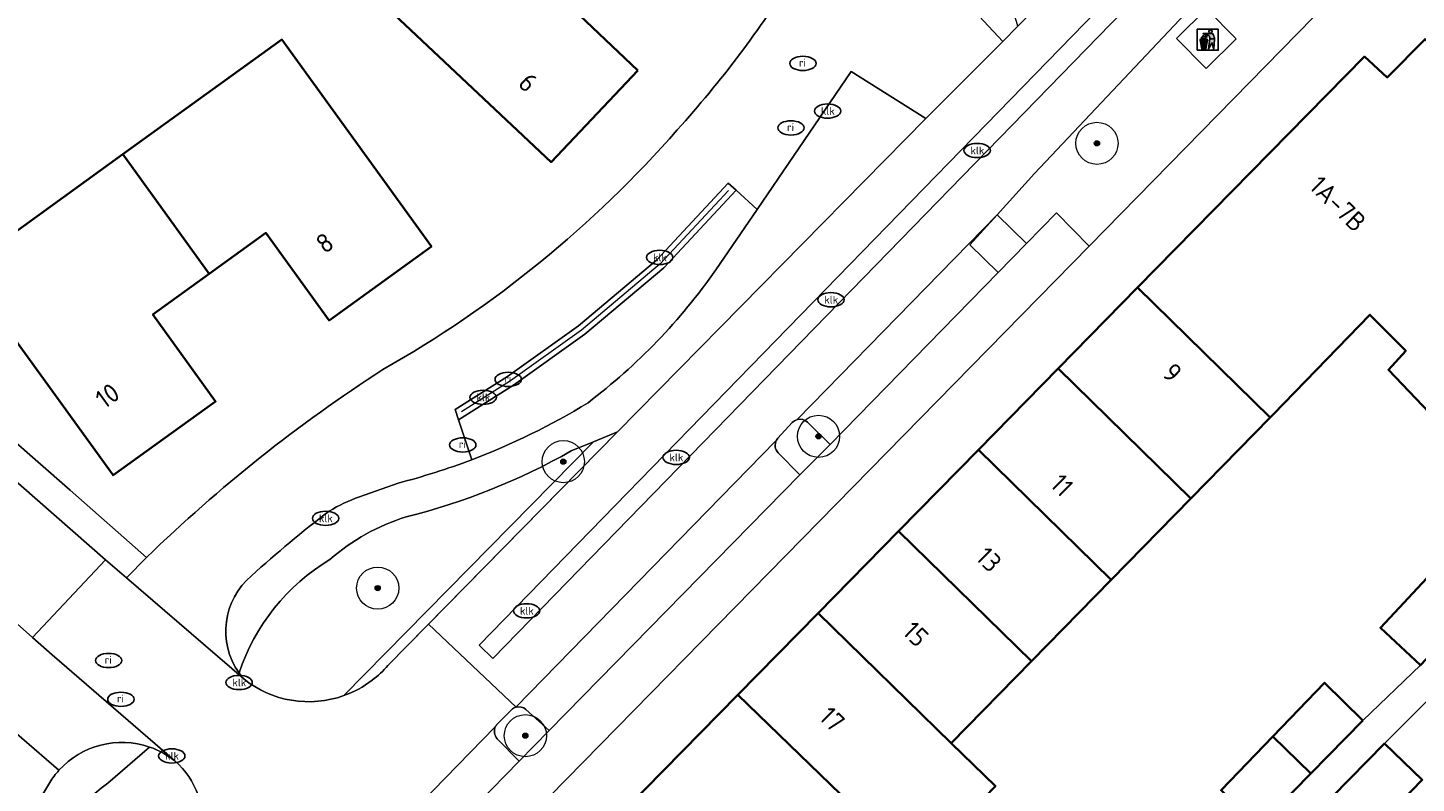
# Model space of a CAD drawing. Header units: metres. Extents: x 103671 to 105190, y 427150 to 429171.
# Tile 91 of 256: x 103763 to 103829, y 427962 to 427997. Entities that reach past the tile are written whole.
import ezdxf
from ezdxf.enums import TextEntityAlignment as Align

# ---------------------------------------------------------------- set-up
doc = ezdxf.new("R2010")
doc.units = ezdxf.units.M
for name, color, linetype, lineweight in [('B-WE-GR-BOOM-S', 253, 'Continuous', 25), ('B-WE-GR-HAAG-GV', 253, 'Continuous', 13), ('B-WE-IE-AFVAL APART PLAATS-S', 253, 'Continuous', 25), ('B-WE-IE-MEUBILAIR-S', 253, 'Continuous', 25), ('B-WE-OG-BEBOUWING-GV', 253, 'Continuous', 35), ('B-WE-OG-BEBOUWING-T18', 7, 'Continuous', 18), ('B-WE-OG-TERREIN_BEGROEID-GV', 253, 'Continuous', 18), ('B-WE-OG-TERREIN_ERF-GV', 253, 'Continuous', 18), ('B-WE-RI-HWA_GOOT_MOLGOOT-G', 253, 'Continuous', 18), ('B-WE-VH-GESLOTENVERHARDING_ASFALT-GV', 253, 'Continuous', 18), ('B-WE-VH-GESLOTENVERHARDING_BETON-GV', 253, 'Continuous', 18), ('B-WE-VH-ONVERHARD_ZAND-GV', 253, 'Continuous', 18), ('B-WE-VH-OPENVERHARDING-GV', 253, 'Continuous', 18), ('B-WE-VH-OPENVERHARDING_BETONSTRAATSTEEN-GV', 253, 'Continuous', 18)]:
    doc.layers.add(name, color=color, linetype=linetype, lineweight=lineweight)
doc.styles.add('NLCS-ISO', font='NLCS-ISO.ttf')
doc.styles.add('NLCS-ISO-M500-T18', font='NLCS-ISO.ttf', dxfattribs={"height": 0.9})

# ---------------------------------------------------------------- blocks, each defined once
blk = doc.blocks.new('SIE-AFVAL APART PLAATS-SO')
h = blk.add_hatch(color=256)
h.dxf.hatch_style = 1
h.paths.add_polyline_path([(-0.09, 0.07), (-1.76, 0.07, 0.819081), (-1.79, -0.09), (-1.4, -2.19, 0.36153), (-1.37, -2.21), (-0.47, -2.21, 0.36153), (-0.44, -2.19), (-0.05, -0.09, 0.819081)])
h.paths.add_polyline_path([(-0.16, -0.1), (-0.2, -0.33), (-0.49, -0.33), (-0.47, -0.1)], flags=16)
h.paths.add_polyline_path([(-0.55, -0.1), (-0.58, -0.33), (-0.87, -0.33), (-0.87, -0.1)], flags=16)
h.paths.add_polyline_path([(-0.22, -0.42), (-0.27, -0.73), (-0.53, -0.73), (-0.5, -0.42)], flags=16)
h.paths.add_polyline_path([(-0.58, -0.42), (-0.61, -0.73), (-0.87, -0.73), (-0.87, -0.42)], flags=16)
h.paths.add_polyline_path([(-0.95, -0.1), (-0.95, -0.33), (-1.27, -0.33), (-1.29, -0.1)], flags=16)
h.paths.add_polyline_path([(-0.95, -0.42), (-0.95, -0.73), (-1.23, -0.73), (-1.26, -0.42)], flags=16)
h.paths.add_polyline_path([(-0.29, -0.83), (-0.34, -1.09), (-0.56, -1.09), (-0.54, -0.83)], flags=16)
h.paths.add_polyline_path([(-0.62, -0.83), (-0.65, -1.09), (-0.87, -1.09), (-0.87, -0.83)], flags=16)
h.paths.add_polyline_path([(-0.95, -0.83), (-0.95, -1.09), (-1.2, -1.09), (-1.22, -0.83)], flags=16)
h.paths.add_polyline_path([(-1.35, -0.33), (-1.64, -0.33), (-1.69, -0.1), (-1.37, -0.1)], flags=16)
h.paths.add_polyline_path([(-1.34, -0.42), (-1.31, -0.73), (-1.57, -0.73), (-1.63, -0.42)], flags=16)
h.paths.add_polyline_path([(-0.36, -1.18), (-0.41, -1.44), (-0.6, -1.44), (-0.57, -1.18)], flags=16)
h.paths.add_polyline_path([(-0.65, -1.18), (-0.68, -1.44), (-0.87, -1.44), (-0.87, -1.18)], flags=16)
h.paths.add_polyline_path([(-1.3, -0.83), (-1.28, -1.09), (-1.5, -1.09), (-1.55, -0.83)], flags=16)
h.paths.add_polyline_path([(-0.95, -1.18), (-0.95, -1.44), (-1.17, -1.44), (-1.19, -1.18)], flags=16)
h.paths.add_polyline_path([(-0.42, -1.53), (-0.47, -1.79), (-0.63, -1.79), (-0.6, -1.53)], flags=16)
h.paths.add_polyline_path([(-1.27, -1.18), (-1.25, -1.44), (-1.44, -1.44), (-1.49, -1.18)], flags=16)
h.paths.add_polyline_path([(-0.69, -1.53), (-0.71, -1.79), (-0.87, -1.79), (-0.87, -1.53)], flags=16)
h.paths.add_polyline_path([(-0.95, -1.53), (-0.95, -1.79), (-1.13, -1.79), (-1.16, -1.53)], flags=16)
h.paths.add_polyline_path([(-1.24, -1.53), (-1.22, -1.79), (-1.37, -1.79), (-1.42, -1.53)], flags=16)
h.paths.add_polyline_path([(-0.49, -1.89), (-0.53, -2.13), (-0.66, -2.13), (-0.64, -1.89)], flags=16)
h.paths.add_polyline_path([(-0.72, -1.89), (-0.74, -2.13), (-0.87, -2.13), (-0.87, -1.89)], flags=16)
h.paths.add_polyline_path([(-0.95, -1.89), (-0.95, -2.13), (-1.1, -2.13), (-1.12, -1.89)], flags=16)
h.paths.add_polyline_path([(-1.21, -1.89), (-1.18, -2.13), (-1.31, -2.13), (-1.35, -1.89)], flags=16)
h.paths.add_polyline_path([(-0.19, 0.78, -0.01173), (-0.3, 0.78, -0.148797), (-0.42, 1.03, -0.136076), (-0.69, 0.87), (-0.78, 0.85, -0.038293), (-1.14, 0.96), (-1.19, 0.81, -0.243822), (-1.56, 0.45, 0.344326), (-1, 0.22, -0.139345), (-0.6, 0.22, 0.618436), (-0.56, 0.27, -0.441494), (-0.47, 0.44, 0.309048)])
h.paths.add_polyline_path([(-0.49, 0.51, 0.351556), (-0.64, 0.31, 0.121061), (-1.02, 0.29, -0.288745), (-1.45, 0.42, 0.203599), (-1.12, 0.79), (-1.09, 0.87, 0.083075), (-0.28, 0.71, -0.242261)], flags=16)
h.paths.add_polyline_path([(-0.4, 0.79, -0.023345), (-0.63, 0.82, 0.07081), (-0.46, 0.9, 0.059965)], flags=16)
h.paths.add_polyline_path([(1.12, 1.48), (-1.07, 1.48, 0.860559), (-1.08, 1.42), (0.29, 1, -0.146703), (0.53, 0.28, 0.421968), (0.56, 0.25), (1.6, 0.31, 0.450293), (1.63, 0.34, 0.122241)])
h.paths.add_polyline_path([(0.26, 1.93, 1), (1.07, 1.93, 1)])
h.paths.add_polyline_path([(1.65, 0.15, 0.429303), (1.62, 0.18), (0.55, 0.23, 0.38429), (0.51, 0.2), (0.16, -2.16, 0.83726), (0.22, -2.18), (0.99, -0.78, -0.688204), (1.05, -0.78), (1.36, -2.14, 0.84934), (1.42, -2.14)])
for p, q in [((-0.09, 0.07), (-1.76, 0.07)), ((-1.4, -2.19), (-1.79, -0.09)), ((-1.37, -0.1), (-1.69, -0.1)), ((-1.64, -0.33), (-1.69, -0.1)), ((-1.64, -0.33), (-1.35, -0.33)), ((-1.63, -0.42), (-1.34, -0.42)), ((-1.57, -0.73), (-1.63, -0.42)), ((-1.57, -0.73), (-1.31, -0.73)), ((-1.55, -0.83), (-1.3, -0.83)), ((-1.5, -1.09), (-1.55, -0.83)), ((-1.5, -1.09), (-1.28, -1.09)), ((-1.49, -1.18), (-1.27, -1.18)), ((-1.44, -1.44), (-1.49, -1.18)), ((-1.44, -1.44), (-1.25, -1.44)), ((-1.42, -1.53), (-1.24, -1.53)), ((-1.37, -1.79), (-1.42, -1.53)), ((-1.37, -1.79), (-1.22, -1.79)), ((-1.37, -2.21), (-0.47, -2.21)), ((-1.31, -2.13), (-1.35, -1.89)), ((-1.35, -1.89), (-1.21, -1.89)), ((-1.31, -2.13), (-1.18, -2.13)), ((-0.95, -0.1), (-1.29, -0.1)), ((-1.27, -0.33), (-0.95, -0.33)), ((-1.26, -0.42), (-0.95, -0.42)), ((-1.23, -0.73), (-0.95, -0.73)), ((-1.22, -0.83), (-0.95, -0.83)), ((-1.2, -1.09), (-0.95, -1.09)), ((-1.19, -1.18), (-0.95, -1.18)), ((-1.17, -1.44), (-0.95, -1.44)), ((-1.16, -1.53), (-0.95, -1.53)), ((-1.13, -1.79), (-0.95, -1.79)), ((-1.12, -1.89), (-0.95, -1.89)), ((-1.1, -2.13), (-0.95, -2.13)), ((-0.95, -0.1), (-0.95, -0.33)), ((-0.95, -0.42), (-0.95, -0.73)), ((-0.95, -0.83), (-0.95, -1.09)), ((-0.95, -1.18), (-0.95, -1.44)), ((-0.95, -1.53), (-0.95, -1.79)), ((-0.95, -1.89), (-0.95, -2.13)), ((-0.87, -0.1), (-0.87, -0.33)), ((-0.55, -0.1), (-0.87, -0.1)), ((-0.87, -0.33), (-0.58, -0.33)), ((-0.87, -0.42), (-0.87, -0.73)), ((-0.87, -0.42), (-0.58, -0.42)), ((-0.87, -0.73), (-0.61, -0.73)), ((-0.87, -0.83), (-0.62, -0.83)), ((-0.87, -0.83), (-0.87, -1.09)), ((-0.87, -1.09), (-0.65, -1.09)), ((-0.87, -1.18), (-0.65, -1.18)), ((-0.87, -1.18), (-0.87, -1.44)), ((-0.87, -1.44), (-0.68, -1.44)), ((-0.87, -1.53), (-0.69, -1.53)), ((-0.87, -1.53), (-0.87, -1.79)), ((-0.87, -1.79), (-0.71, -1.79)), ((-0.87, -1.89), (-0.87, -2.13)), ((-0.87, -1.89), (-0.72, -1.89)), ((-0.87, -2.13), (-0.74, -2.13)), ((-0.66, -2.13), (-0.53, -2.13)), ((-0.64, -1.89), (-0.49, -1.89)), ((-0.63, -1.79), (-0.47, -1.79)), ((-0.6, -1.44), (-0.41, -1.44)), ((-0.6, -1.53), (-0.42, -1.53)), ((-0.57, -1.18), (-0.36, -1.18)), ((-0.56, -1.09), (-0.34, -1.09)), ((-0.54, -0.83), (-0.29, -0.83)), ((-0.53, -0.73), (-0.27, -0.73)), ((-0.53, -2.13), (-0.49, -1.89)), ((-0.5, -0.42), (-0.22, -0.42)), ((-0.49, -0.33), (-0.2, -0.33)), ((-0.16, -0.1), (-0.47, -0.1)), ((-0.47, -1.79), (-0.42, -1.53)), ((-0.44, -2.19), (-0.05, -0.09)), ((-0.41, -1.44), (-0.36, -1.18)), ((-0.34, -1.09), (-0.29, -0.83)), ((-0.27, -0.73), (-0.22, -0.42)), ((-0.2, -0.33), (-0.16, -0.1))]:
    blk.add_line(p, q)
blk.add_lwpolyline([(-2.5, -2.51), (2.5, -2.51), (2.5, 2.49), (-2.5, 2.49)], close=True)
for points in [[(-0.78, 0.85, -0.038293), (-1.14, 0.96), (-1.19, 0.81, -0.243822), (-1.56, 0.45, 0.344326), (-1, 0.22, -0.139345), (-0.6, 0.22, 0.618436), (-0.56, 0.27, -0.441494), (-0.47, 0.44, 0.309048), (-0.19, 0.78, -0.01173), (-0.3, 0.78, -0.01173)], [(-0.78, 0.85), (-0.69, 0.87, 0.136076), (-0.42, 1.03, 0.156405), (-0.29, 0.77)], [(-0.78, 0.85), (-0.69, 0.87, 0.136076), (-0.42, 1.03, 0.148797), (-0.3, 0.78, 0.148797)], [(-0.63, 0.82, 0.07081), (-0.46, 0.9, 0.059965), (-0.4, 0.79, 0.059965)], [(-0.4, 0.79, -0.023345), (-0.63, 0.82)]]:
    blk.add_lwpolyline(points, format="xyb")
for points in [[(-1.09, 0.87), (-1.12, 0.79, -0.203599), (-1.45, 0.42, 0.288745), (-1.02, 0.29, -0.121061), (-0.64, 0.31, -0.351556), (-0.49, 0.51, 0.242261), (-0.28, 0.71, -0.083075)], [(-1.07, 1.48), (1.12, 1.48, -0.122241), (1.63, 0.34, -0.450293), (1.6, 0.31), (0.56, 0.25, -0.421968), (0.53, 0.28, 0.146703), (0.29, 1), (-1.08, 1.42, -0.860559)], [(0.55, 0.23), (1.62, 0.18, -0.429303), (1.65, 0.15), (1.42, -2.14, -0.84934), (1.36, -2.14), (1.05, -0.78, 0.688204), (0.99, -0.78), (0.22, -2.18, -0.83726), (0.16, -2.16), (0.51, 0.2, -0.38429)]]:
    blk.add_lwpolyline(points, format="xyb", close=True)
for points in [[(-1.35, -0.33), (-1.37, -0.1)], [(-1.31, -0.73), (-1.34, -0.42)], [(-1.28, -1.09), (-1.3, -0.83)], [(-1.27, -0.33), (-1.29, -0.1)], [(-1.25, -1.44), (-1.27, -1.18)], [(-1.23, -0.73), (-1.26, -0.42)], [(-1.22, -1.79), (-1.24, -1.53)], [(-1.2, -1.09), (-1.22, -0.83)], [(-1.18, -2.13), (-1.21, -1.89)], [(-1.17, -1.44), (-1.19, -1.18)], [(-1.18, -2.22), (-1.18, -2.21)], [(-1.13, -1.79), (-1.16, -1.53)], [(-1.1, -2.13), (-1.12, -1.89)], [(-0.74, -2.13), (-0.72, -1.89)], [(-0.71, -1.79), (-0.69, -1.53)], [(-0.68, -1.44), (-0.65, -1.18)], [(-0.66, -2.13), (-0.64, -1.89)], [(-0.65, -1.09), (-0.62, -0.83)], [(-0.63, -1.79), (-0.6, -1.53)], [(-0.61, -0.73), (-0.58, -0.42)], [(-0.6, -1.44), (-0.57, -1.18)], [(-0.58, -0.33), (-0.55, -0.1)], [(-0.56, -1.09), (-0.54, -0.83)], [(-0.53, -0.73), (-0.5, -0.42)], [(-0.49, -0.33), (-0.47, -0.1)]]:
    blk.add_lwpolyline(points)
blk.add_circle((0.66, 1.93), 0.401)
for centre, radius, start, end in [((-1.76, -0.01), 0.0869, 90, 247.281), ((-0.09, -0.01), 0.0869, 292.719, 90), ((-1.37, -2.18), 0.0318, 190.4943, 270), ((-0.47, -2.18), 0.0318, 270, 349.5057)]:
    blk.add_arc(centre, radius, start, end)
blk = doc.blocks.new('SIE-MEUBILAIR_PUT_RIOOLPUT-SO')
blk.add_ellipse((0, 0), major_axis=(1.25, 0), ratio=0.54)
at = {"style": 'NLCS-ISO'}
blk.add_text('ri', height=0.75, dxfattribs=at).set_placement((-0.04, 0.07), align=Align.MIDDLE_CENTER)
blk = doc.blocks.new('SIE-MEUBILAIR_PUT_KOLK-SO')
blk.add_ellipse((0, 0), major_axis=(1.25, 0), ratio=0.54)
at = {"style": 'NLCS-ISO'}
blk.add_text('klk', height=0.75, dxfattribs=at).set_placement((0.03, 0), align=Align.MIDDLE_CENTER)
blk = doc.blocks.new('SGR-BOOM_GBKN-SO')
at = {"linetype": 'ByBlock', "lineweight": 18}
h = blk.add_hatch(color=0, dxfattribs=at)
h.dxf.hatch_style = 1
edge = h.paths.add_edge_path()
edge.add_arc((0, 0), 0.25, 0, 360)
at = {"color": 0, "linetype": 'ByBlock', "lineweight": 18}
for radius in [2, 0.25]:
    blk.add_circle((0, 0), radius, dxfattribs=at)
at = {"color": 0, "linetype": 'ByBlock', "lineweight": 18, "style": 'NLCS-ISO'}
blk.add_attdef('SOORT', (2.5, 0), '', height=1.5, dxfattribs=at)

msp = doc.modelspace()

# ---------------------------------------------------------------- linework, layer by layer
at = {"layer": 'B-WE-GR-HAAG-GV', "flags": 128}
msp.add_lwpolyline([(103810.561, 427987.249), (103809.169, 427988.608), (103807.876, 427987.178), (103809.223, 427985.877)], close=True, dxfattribs=at)
for points in [[(103799.456, 427978.751), (103798.775, 427978.007)], [(103801.257, 427977.705), (103800.175, 427978.769)], [(103791.175, 427978.308), (103791.173, 427978.307), (103790.039, 427977.843), (103778.196, 427965.799)], [(103780.284, 427967.234), (103791.175, 427978.308)], [(103798.787, 427977.319), (103799.809, 427976.28), (103801.257, 427977.705)], [(103786.139, 427965.125), (103785.475, 427964.456)], [(103787.925, 427964.149), (103786.83, 427965.143)], [(103785.471, 427963.755), (103786.503, 427962.694), (103787.925, 427964.149)]]:
    msp.add_lwpolyline(points, dxfattribs=at)
at = {"layer": 'B-WE-GR-HAAG-GV'}
for points in [[(103799.698, 427978.897, 0.143218), (103799.456, 427978.751)], [(103800.175, 427978.769, 0.264614), (103799.698, 427978.897)], [(103798.713, 427977.923, 0.338924), (103798.787, 427977.319)], [(103798.775, 427978.007, 0.053581), (103798.713, 427977.923)], [(103779.537, 427966.528, 0.051596), (103780.284, 427967.234)], [(103778.196, 427965.799, 0.077123), (103779.537, 427966.528)], [(103786.36, 427965.255, 0.127744), (103786.139, 427965.125)], [(103786.83, 427965.143, 0.257606), (103786.36, 427965.255)], [(103785.393, 427964.347, 0.330096), (103785.471, 427963.755)], [(103785.475, 427964.456, 0.068909), (103785.393, 427964.347)]]:
    msp.add_lwpolyline(points, format="xyb", dxfattribs=at)
at = {"layer": 'B-WE-OG-BEBOUWING-GV', "flags": 128}
for points in [[(103792.128, 427995.462), (103788.428, 427998.977), (103789.406, 428000), (103790.841, 428001.502), (103785.786, 428006.33), (103779.813, 428000), (103779.239, 427999.392), (103788.018, 427991.107)], [(103767.722, 427991.479), (103771.817, 427985.814), (103774.491, 427987.748), (103777.492, 427983.599), (103782.346, 427987.109), (103775.25, 427996.922)], [(103822.111, 427978.994), (103822.251, 427979.137), (103826.843, 427983.867), (103828.54, 427982.162), (103827.719, 427981.258), (103834.864, 427973.765), (103833.176, 427971.741), (103841.238, 427963.252), (103839.914, 427961.84), (103842.186, 427959.615), (103842.046, 427959.472), (103848.324, 427953.319), (103854.535, 427959.799), (103846.659, 427967.396), (103848.817, 427969.586), (103841.168, 427977.125), (103843.258, 427979.233), (103835.58, 427986.844), (103837.637, 427988.937), (103829.458, 427996.943), (103827.659, 427995.125), (103826.576, 427996.114), (103815.827, 427985.153)], [(103767.722, 427991.479), (103760.185, 427986.03), (103767.256, 427976.251), (103772.116, 427979.75), (103769.142, 427983.88), (103771.817, 427985.814)], [(103818.346, 427975.149), (103822.111, 427978.994), (103815.827, 427985.153), (103812.058, 427981.311)], [(103814.567, 427971.291), (103818.346, 427975.149), (103812.058, 427981.311), (103808.276, 427977.456)], [(103804.495, 427973.602), (103810.789, 427967.433), (103814.567, 427971.291), (103808.276, 427977.456)], [(103810.789, 427967.433), (103804.495, 427973.602), (103800.678, 427969.711), (103806.982, 427963.546)], [(103831.672, 427969.833), (103829.765, 427971.615), (103827.339, 427969.019), (103829.246, 427967.237)], [(103796.876, 427965.835), (103803.218, 427959.702), (103805.345, 427957.645), (103809.085, 427961.512), (103806.982, 427963.546), (103800.678, 427969.711)], [(103826.509, 427964.617), (103824.683, 427966.41), (103822.233, 427963.86), (103824.043, 427962.107)], [(103790.714, 427959.554), (103795.897, 427954.542), (103798.066, 427956.757), (103799.223, 427955.623), (103803.218, 427959.702), (103796.876, 427965.835)], [(103824.043, 427962.107), (103822.233, 427963.86), (103819.783, 427961.31), (103821.576, 427959.597)], [(103827.527, 427963.526), (103825.058, 427961), (103826.877, 427959.286), (103829.318, 427961.798)]]:
    msp.add_lwpolyline(points, close=True, dxfattribs=at)
at = {"layer": 'B-WE-OG-TERREIN_BEGROEID-GV', "flags": 128}
for points in [[(103778.196, 427965.799), (103790.039, 427977.843)], [(103790.039, 427977.843), (103788.973, 427977.406)], [(103768.988, 427963.359), (103767.006, 427961.643)]]:
    msp.add_lwpolyline(points, dxfattribs=at)
at = {"layer": 'B-WE-OG-TERREIN_BEGROEID-GV'}
for points in [[(103788.973, 427977.406, -0.068167), (103781.149, 427974.279)], [(103781.149, 427974.279, 0.105802), (103777.537, 427972.259)], [(103777.537, 427972.259, 0.178947), (103773.226, 427966.875)], [(103773.226, 427966.875, 0.026236), (103773.451, 427966.589)], [(103773.451, 427966.589, 0.259528), (103778.196, 427965.799)], [(103770.185, 427962.702, 0.085508), (103768.988, 427963.359)], [(103771.449, 427959.143, 0.261824), (103770.185, 427962.702)], [(103767.006, 427961.643, 0.169373), (103763.555, 427956.652)]]:
    msp.add_lwpolyline(points, format="xyb", dxfattribs=at)
at = {"layer": 'B-WE-OG-TERREIN_ERF-GV', "flags": 128}
for points in [[(103792.128, 427995.462), (103788.018, 427991.107), (103779.239, 427999.392), (103779.813, 428000), (103785.786, 428006.33), (103790.841, 428001.502), (103789.406, 428000), (103788.428, 427998.977)], [(103771.817, 427985.814), (103769.142, 427983.88), (103772.116, 427979.75), (103767.256, 427976.251), (103760.185, 427986.03), (103767.722, 427991.479), (103775.25, 427996.922), (103782.346, 427987.109), (103777.492, 427983.599), (103774.491, 427987.748)]]:
    msp.add_lwpolyline(points, close=True, dxfattribs=at)
for points in [[(103829.495, 428003.435), (103813.533, 427987.125), (103774.354, 427947.153), (103751.888, 427924.229), (103752.58, 427923.551), (103756.838, 427927.877), (103758.281, 427926.494), (103761.803, 427930.085), (103765.571, 427933.925), (103769.352, 427937.78), (103773.19, 427941.691), (103777.028, 427945.603), (103780.794, 427949.442), (103784.55, 427953.271), (103790.714, 427959.554), (103796.876, 427965.835), (103800.678, 427969.711), (103804.495, 427973.602), (103808.276, 427977.456), (103812.058, 427981.311), (103815.827, 427985.153), (103826.576, 427996.114), (103827.659, 427995.125), (103829.458, 427996.943)], [(103735.07, 428001.997), (103737.346, 428000), (103765.228, 427975.539), (103768.846, 427972.356)], [(103834.864, 427973.765), (103827.719, 427981.258), (103828.54, 427982.162), (103826.843, 427983.867), (103822.251, 427979.137), (103822.111, 427978.994), (103818.346, 427975.149), (103814.567, 427971.291), (103810.789, 427967.433), (103806.982, 427963.546), (103809.085, 427961.512)], [(103819.783, 427961.31), (103822.233, 427963.86), (103824.683, 427966.41), (103826.509, 427964.617), (103829.246, 427967.237), (103827.339, 427969.019), (103829.765, 427971.615)], [(103830.224, 427966.221), (103827.527, 427963.526), (103829.318, 427961.798), (103826.877, 427959.286), (103824.436, 427956.773), (103822.589, 427958.475), (103820.031, 427955.858), (103821.853, 427954.074), (103819.316, 427951.484), (103816.836, 427948.953), (103815.013, 427950.738), (103813.613, 427949.309), (103821.566, 427941.517), (103821.683, 427941.636), (103825.454, 427945.482), (103825.601, 427945.632), (103827.043, 427944.218), (103830.692, 427947.928)]]:
    msp.add_lwpolyline(points, dxfattribs=at)
at = {"layer": 'B-WE-OG-TERREIN_ERF-GV'}
for points in [[(103794.003, 427992.644, 0.045525), (103799.542, 428000)], [(103780.047, 427981.269, 0.084673), (103794.003, 427992.644)], [(103768.846, 427972.356, -0.049914), (103780.047, 427981.269)]]:
    msp.add_lwpolyline(points, format="xyb", dxfattribs=at)
at = {"layer": 'B-WE-RI-HWA_GOOT_MOLGOOT-G', "flags": 128}
msp.add_lwpolyline([(103796.437, 427989.757), (103793.196, 427986.28), (103789.469, 427983.139), (103786.096, 427980.735), (103783.773, 427979.26)], dxfattribs=at)
at = {"layer": 'B-WE-VH-GESLOTENVERHARDING_ASFALT-GV', "flags": 128}
for points in [[(103804.77, 428001.854), (103806.492, 428000), (103809.434, 427996.833), (103810.147, 427997.554), (103810.113, 427997.664), (103810.08, 427997.775), (103810.035, 427997.929), (103809.991, 427998.084)], [(103788.973, 427977.406), (103790.039, 427977.843), (103791.173, 427978.307), (103791.175, 427978.308), (103805.793, 427993.173), (103802.244, 427995.404), (103797.789, 427988.865), (103795.838, 427986.002)], [(103780.764, 427975.881), (103778.94, 427975.231)], [(103767.006, 427961.643), (103768.988, 427963.359)], [(103764.251, 427961.679), (103763.255, 427960.012)]]:
    msp.add_lwpolyline(points, dxfattribs=at)
at = {"layer": 'B-WE-VH-GESLOTENVERHARDING_ASFALT-GV'}
for points in [[(103795.838, 427986.002, -0.077904), (103789.771, 427979.695)], [(103789.771, 427979.695, -0.046796), (103784.259, 427976.989)], [(103781.149, 427974.279, 0.068167), (103788.973, 427977.406)], [(103784.259, 427976.989, -0.028034), (103780.764, 427975.881)], [(103778.94, 427975.231, 0.054795), (103777.501, 427974.55)], [(103777.501, 427974.55, 0.022265), (103773.823, 427971.49)], [(103777.537, 427972.259, -0.105802), (103781.149, 427974.279)], [(103773.226, 427966.875, -0.178947), (103777.537, 427972.259)], [(103773.823, 427971.49, 0.389397), (103773.226, 427966.875)], [(103768.988, 427963.359, 0.299982), (103764.69, 427962.259)], [(103764.69, 427962.259, 0.04619), (103764.251, 427961.679)], [(103763.555, 427956.652, -0.169373), (103767.006, 427961.643)]]:
    msp.add_lwpolyline(points, format="xyb", dxfattribs=at)
at = {"layer": 'B-WE-VH-GESLOTENVERHARDING_BETON-GV', "flags": 128}
msp.add_lwpolyline([(103817.67, 427996.968), (103819.078, 427995.548), (103820.503, 427996.961), (103819.095, 427998.381)], close=True, dxfattribs=at)
at = {"layer": 'B-WE-VH-ONVERHARD_ZAND-GV', "flags": 128}
msp.add_lwpolyline([(103810.561, 427987.249), (103809.169, 427988.608), (103807.876, 427987.178), (103809.223, 427985.877)], close=True, dxfattribs=at)
for points in [[(103799.456, 427978.751), (103798.775, 427978.007)], [(103798.787, 427977.319), (103799.809, 427976.28), (103801.257, 427977.705), (103800.174, 427978.77)], [(103780.284, 427967.234), (103782.208, 427969.19), (103791.175, 427978.308), (103791.173, 427978.307), (103790.039, 427977.843), (103778.196, 427965.799)], [(103785.471, 427963.755), (103786.503, 427962.694), (103787.925, 427964.149), (103786.83, 427965.143)], [(103786.139, 427965.125), (103785.474, 427964.455)]]:
    msp.add_lwpolyline(points, dxfattribs=at)
at = {"layer": 'B-WE-VH-ONVERHARD_ZAND-GV'}
for points in [[(103799.698, 427978.897, 0.143218), (103799.456, 427978.751)], [(103800.174, 427978.77, 0.262945), (103799.698, 427978.897)], [(103798.713, 427977.923, 0.338924), (103798.787, 427977.319)], [(103798.775, 427978.007, 0.053581), (103798.713, 427977.923)], [(103779.537, 427966.528, 0.051596), (103780.284, 427967.234)], [(103778.196, 427965.799, 0.077123), (103779.537, 427966.528)], [(103786.36, 427965.255, 0.127744), (103786.139, 427965.125)], [(103786.83, 427965.143, 0.257606), (103786.36, 427965.255)], [(103785.393, 427964.347, 0.330096), (103785.471, 427963.755)], [(103785.474, 427964.455, 0.068149), (103785.393, 427964.347)]]:
    msp.add_lwpolyline(points, format="xyb", dxfattribs=at)
at = {"layer": 'B-WE-VH-OPENVERHARDING-GV', "flags": 128}
for points in [[(103813.533, 427987.125), (103829.495, 428003.435), (103830.865, 428004.834), (103829.849, 428006.586), (103828.816, 428008.369), (103826.487, 428006.1), (103824.157, 428003.831), (103820.014, 428000), (103818.616, 427998.707), (103810.938, 427990.564), (103809.169, 427988.608), (103810.561, 427987.249), (103811.974, 427988.698)], [(103820.503, 427996.961), (103819.078, 427995.548), (103817.67, 427996.968), (103819.095, 427998.381)], [(103816.406, 427954.33), (103813.927, 427951.802), (103812.527, 427950.373), (103808.635, 427946.407), (103809.725, 427945.34), (103813.613, 427949.309), (103815.013, 427950.738), (103817.492, 427953.268), (103820.031, 427955.858), (103822.589, 427958.475), (103825.058, 427961), (103827.527, 427963.526), (103830.224, 427966.221), (103832.714, 427968.707), (103831.672, 427969.833), (103829.246, 427967.237), (103826.509, 427964.617), (103824.043, 427962.107), (103821.576, 427959.597), (103818.946, 427956.922)]]:
    msp.add_lwpolyline(points, close=True, dxfattribs=at)
for points in [[(103751.888, 427924.229), (103774.354, 427947.153), (103813.533, 427987.125), (103811.974, 427988.698), (103810.561, 427987.249), (103809.223, 427985.877), (103801.257, 427977.705), (103799.809, 427976.28), (103787.925, 427964.149), (103786.503, 427962.694), (103773.892, 427949.765), (103773.951, 427949.706), (103772.555, 427948.329), (103772.507, 427948.378), (103760.521, 427936.234), (103760.651, 427936.106), (103759.238, 427934.709), (103759.166, 427934.786), (103754.911, 427930.499), (103753.841, 427931.563)], [(103801.257, 427977.705), (103809.223, 427985.877), (103807.876, 427987.178), (103809.169, 427988.608), (103799.71, 427978.909), (103799.698, 427978.897)], [(103800.174, 427978.77), (103801.257, 427977.705)]]:
    msp.add_lwpolyline(points, dxfattribs=at)
at = {"layer": 'B-WE-VH-OPENVERHARDING-GV'}
msp.add_lwpolyline([(103799.698, 427978.897, -0.262945), (103800.174, 427978.77)], format="xyb", dxfattribs=at)
at = {"layer": 'B-WE-VH-OPENVERHARDING_BETONSTRAATSTEEN-GV', "flags": 128}
for points in [[(103696.327, 428022.213), (103721.655, 428000), (103759.529, 427966.783), (103761.739, 427964.795), (103764.69, 427962.259)], [(103799.698, 427978.897), (103799.71, 427978.909), (103809.169, 427988.608), (103810.938, 427990.564), (103818.616, 427998.707), (103820.014, 428000), (103824.157, 428003.831), (103826.487, 428006.1), (103822.547, 428010.094), (103812.566, 428000), (103810.147, 427997.554), (103809.434, 427996.833), (103805.793, 427993.173), (103791.175, 427978.308), (103782.208, 427969.19), (103786.36, 427965.255)], [(103784.259, 427976.989), (103783.637, 427978.878), (103783.475, 427979.367), (103785.957, 427980.942), (103789.316, 427983.337), (103793.024, 427986.461), (103796.422, 427990.108), (103796.792, 427989.771), (103797.789, 427988.865), (103802.244, 427995.404), (103805.793, 427993.173), (103809.434, 427996.833), (103806.492, 428000), (103804.77, 428001.854)], [(103761.99, 427969.84), (103763.432, 427968.561), (103766.903, 427972.249), (103735.283, 428000), (103734.202, 428000.949), (103733.705, 428001.385), (103730.436, 427997.535), (103731.612, 427996.504)], [(103795.838, 427986.002), (103797.789, 427988.865), (103796.792, 427989.771), (103793.369, 427986.098), (103789.623, 427982.941), (103786.236, 427980.527), (103783.637, 427978.878), (103784.259, 427976.989)], [(103798.775, 427978.007), (103799.456, 427978.751)], [(103798.713, 427977.923), (103798.665, 427977.874), (103786.367, 427965.262), (103786.36, 427965.255)], [(103786.36, 427965.255), (103786.367, 427965.262), (103798.665, 427977.874), (103798.713, 427977.923)], [(103799.809, 427976.28), (103798.787, 427977.319)], [(103778.94, 427975.231), (103780.764, 427975.881)], [(103786.83, 427965.143), (103787.925, 427964.149), (103799.809, 427976.28)], [(103773.451, 427966.589), (103767.889, 427971.383), (103766.903, 427972.249), (103763.432, 427968.561), (103764.369, 427967.729), (103770.185, 427962.702)], [(103768.846, 427972.356), (103767.889, 427971.383), (103773.451, 427966.589)], [(103770.185, 427962.702), (103764.369, 427967.729), (103763.432, 427968.561), (103761.99, 427969.84)], [(103786.36, 427965.255), (103782.208, 427969.19), (103780.284, 427967.234)], [(103764.69, 427962.259), (103761.739, 427964.795)], [(103785.474, 427964.455), (103786.139, 427965.125)], [(103785.393, 427964.347), (103785.374, 427964.327), (103772.364, 427950.959), (103772.36, 427950.955)], [(103772.36, 427950.955), (103772.364, 427950.959), (103785.374, 427964.327), (103785.393, 427964.347)], [(103786.503, 427962.694), (103785.471, 427963.755)], [(103772.834, 427950.824), (103773.892, 427949.765), (103786.503, 427962.694)], [(103763.255, 427960.012), (103764.251, 427961.679)]]:
    msp.add_lwpolyline(points, dxfattribs=at)
for points in [[(103823.923, 428007.319), (103823.274, 428007.951), (103784.608, 427968.191), (103785.257, 427967.56)], [(103823.923, 428007.319), (103785.257, 427967.56), (103784.608, 427968.191), (103823.274, 428007.951)], [(103735.07, 428001.997), (103734.202, 428000.949), (103735.283, 428000), (103766.903, 427972.249), (103767.889, 427971.383), (103768.846, 427972.356), (103765.228, 427975.539), (103737.346, 428000)], [(103793.369, 427986.098), (103796.792, 427989.771), (103796.422, 427990.108), (103793.024, 427986.461), (103789.316, 427983.337), (103785.957, 427980.942), (103783.475, 427979.367), (103783.637, 427978.878), (103786.236, 427980.527), (103789.623, 427982.941)]]:
    msp.add_lwpolyline(points, close=True, dxfattribs=at)
at = {"layer": 'B-WE-VH-OPENVERHARDING_BETONSTRAATSTEEN-GV'}
for points in [[(103799.542, 428000, -0.045525), (103794.003, 427992.644)], [(103794.003, 427992.644, -0.084673), (103780.047, 427981.269)], [(103789.771, 427979.695, 0.077904), (103795.838, 427986.002)], [(103780.047, 427981.269, 0.049914), (103768.846, 427972.356)], [(103784.259, 427976.989, 0.046796), (103789.771, 427979.695)], [(103799.456, 427978.751, -0.143218), (103799.698, 427978.897)], [(103798.787, 427977.319, -0.338924), (103798.713, 427977.923)], [(103798.713, 427977.923, -0.053581), (103798.775, 427978.007)], [(103780.764, 427975.881, 0.028034), (103784.259, 427976.989)], [(103777.501, 427974.55, -0.054795), (103778.94, 427975.231)], [(103773.823, 427971.49, -0.022265), (103777.501, 427974.55)], [(103773.226, 427966.875, -0.389397), (103773.823, 427971.49)], [(103780.284, 427967.234, -0.051596), (103779.537, 427966.528)], [(103773.451, 427966.589, -0.026236), (103773.226, 427966.875)], [(103778.196, 427965.799, -0.259528), (103773.451, 427966.589)], [(103779.537, 427966.528, -0.077123), (103778.196, 427965.799)], [(103786.139, 427965.125, -0.127744), (103786.36, 427965.255)], [(103786.36, 427965.255, -0.257606), (103786.83, 427965.143)], [(103785.471, 427963.755, -0.330096), (103785.393, 427964.347)], [(103785.393, 427964.347, -0.068149), (103785.474, 427964.455)], [(103764.69, 427962.259, -0.299982), (103768.988, 427963.359)], [(103768.988, 427963.359, -0.085508), (103770.185, 427962.702)], [(103770.185, 427962.702, -0.261824), (103771.449, 427959.143)], [(103764.251, 427961.679, -0.04619), (103764.69, 427962.259)]]:
    msp.add_lwpolyline(points, format="xyb", dxfattribs=at)

# ---------------------------------------------------------------- block references
at = {"layer": 'B-WE-GR-BOOM-S', "xscale": 0.5, "yscale": 0.5, "zscale": 0.5}
for p in [(103813.9, 427992), (103800.7, 427978.1), (103788.6, 427976.9), (103779.8, 427970.9), (103786.8, 427963.9)]:
    msp.add_blockref('SGR-BOOM_GBKN-SO', p, dxfattribs=at)
at = {"layer": 'B-WE-IE-AFVAL APART PLAATS-S', "xscale": 0.2, "yscale": 0.2, "zscale": 0.2}
msp.add_blockref('SIE-AFVAL APART PLAATS-SO', (103819.15, 427996.914), dxfattribs=at)
at = {"layer": 'B-WE-IE-MEUBILAIR-S', "xscale": 0.5, "yscale": 0.5, "zscale": 0.5}
for name, p in [('SIE-MEUBILAIR_PUT_RIOOLPUT-SO', (103799.96, 427995.792)), ('SIE-MEUBILAIR_PUT_KOLK-SO', (103801.13, 427993.53)), ('SIE-MEUBILAIR_PUT_RIOOLPUT-SO', (103799.394, 427992.732)), ('SIE-MEUBILAIR_PUT_KOLK-SO', (103808.22, 427991.66)), ('SIE-MEUBILAIR_PUT_KOLK-SO', (103793.17, 427986.59)), ('SIE-MEUBILAIR_PUT_KOLK-SO', (103801.29, 427984.58)), ('SIE-MEUBILAIR_PUT_RIOOLPUT-SO', (103785.987, 427980.802)), ('SIE-MEUBILAIR_PUT_KOLK-SO', (103784.8, 427979.95)), ('SIE-MEUBILAIR_PUT_RIOOLPUT-SO', (103783.835, 427977.691)), ('SIE-MEUBILAIR_PUT_KOLK-SO', (103793.95, 427977.1)), ('SIE-MEUBILAIR_PUT_KOLK-SO', (103777.33, 427974.21)), ('SIE-MEUBILAIR_PUT_KOLK-SO', (103786.86, 427969.82)), ('SIE-MEUBILAIR_PUT_RIOOLPUT-SO', (103767.046, 427967.465)), ('SIE-MEUBILAIR_PUT_KOLK-SO', (103773.23, 427966.42)), ('SIE-MEUBILAIR_PUT_RIOOLPUT-SO', (103767.626, 427965.625)), ('SIE-MEUBILAIR_PUT_KOLK-SO', (103770.04, 427962.94))]:
    msp.add_blockref(name, p, dxfattribs=at)

# ---------------------------------------------------------------- texts
at = {"layer": 'B-WE-OG-BEBOUWING-T18', "style": 'NLCS-ISO-M500-T18'}
for s, rotation, p in [('6', 316.5, (103786.929, 427994.884)), ('1A-7B', 315.6, (103825.328, 427989.128)), ('8', 35.9, (103777.29, 427987.275)), ('9', 315.5, (103817.472, 427981.118)), ('10', 35.8, (103766.989, 427980.025)), ('11', 315.5, (103812.239, 427975.784)), ('13', 315.5, (103808.778, 427972.256)), ('15', 315.6, (103805.307, 427968.718)), ('17', 315.6, (103801.346, 427964.68))]:
    msp.add_text(s, height=0.9, rotation=rotation, dxfattribs=at).set_placement(p, align=Align.MIDDLE)

doc.saveas('drawing.dxf')
